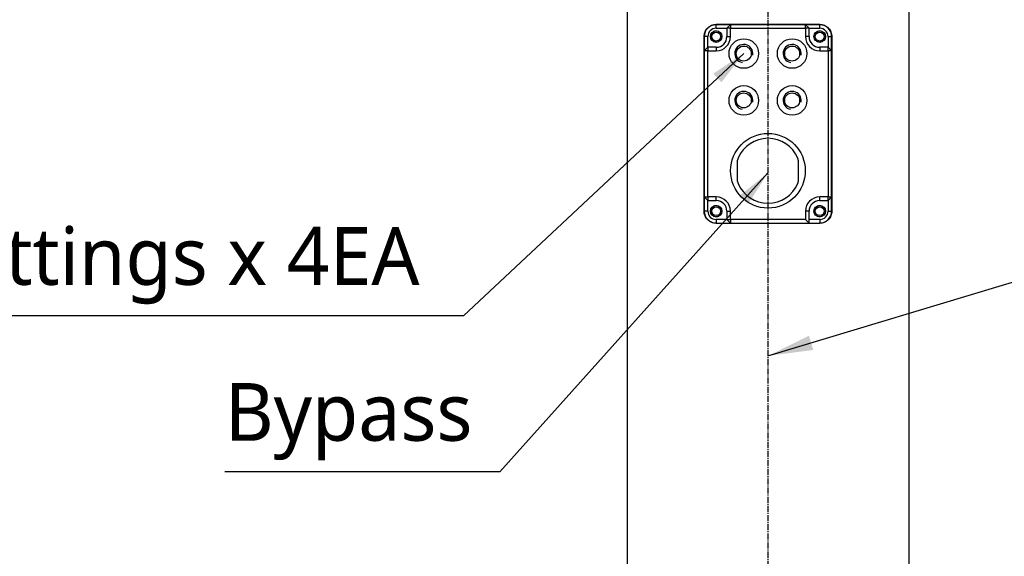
# Model space of a CAD drawing. Header units: millimetres. Extents: x 0 to 4378, y 0 to 2397.
# Tile 217 of 256: x 1405 to 1678, y 1541 to 1690. Entities that reach past the tile are written whole.
import ezdxf

# ---------------------------------------------------------------- set-up
doc = ezdxf.new("R2010")
doc.units = ezdxf.units.MM
doc.header["$LTSCALE"] = 0.2
doc.linetypes.add('CENTER2', pattern=[1.125, 0.75, -0.125, 0.125, -0.125])
doc.layers.add('02_Center Line', color=1, linetype='CENTER2')
doc.styles.add('Rainbow-4.0 Style', font='malgunsl.ttf')
doc.styles.add('Rainbow-5.0 Style', font='malgunsl.ttf')
doc.dimstyles.new('Rainbow-4.0 Style', dxfattribs={"dimtxt": 3.5, "dimasz": 2.5, "dimexe": 1, "dimexo": 1, "dimgap": 1, "dimtad": 1, "dimdsep": 46, "dimtxsty": 'Rainbow-4.0 Style', "dimcen": 0, "dimclrd": 251, "dimclre": 251, "dimclrt": 7, "dimazin": 3, "dimtp": 0.1, "dimtm": 0.1, "dimtfac": 0.61, "dimtmove": 0, "dimatfit": 3, "dimfxl": 1, "dimlwd": -1, "dimlwe": -1, "dimarcsym": 1})
doc.dimstyles.new('Rainbow-5.0 Style', dxfattribs={"dimtxt": 4.5, "dimasz": 2.5, "dimexe": 1, "dimexo": 1, "dimgap": 1, "dimtad": 1, "dimdsep": 46, "dimtxsty": 'Rainbow-5.0 Style', "dimcen": 0, "dimclrd": 251, "dimclre": 251, "dimclrt": 7, "dimazin": 3, "dimtp": 0.1, "dimtm": 0.1, "dimtfac": 0.61, "dimtmove": 0, "dimatfit": 3, "dimfxl": 1, "dimlwd": -1, "dimlwe": -1, "dimarcsym": 1})

# ---------------------------------------------------------------- blocks, each defined once
blk = doc.blocks.new('A$Ce9bf501b')
for p, q in [((-39, 1203.5), (-39, 844.08)), ((39, 1203.5), (39, 844.08)), ((14.35, 1188.5), (-14.35, 1188.5)), ((-14.35, 1187.45), (-14.35, 1188.45)), ((-10.4, 1188.45), (-14.35, 1188.45)), ((-14.35, 1187.45), (-11.4, 1187.45)), ((-11.4, 1187.45), (-10.4, 1188.45)), ((-10.4, 1187.45), (-11.4, 1187.45)), ((-11.4, 1187.45), (-11.4, 1185.15)), ((-10.4, 1188.45), (-10.4, 1187.45)), ((10.4, 1188.45), (-10.4, 1188.45)), ((-10.4, 1185.15), (-10.4, 1187.45)), ((-10.4, 1187.45), (10.4, 1187.45)), ((10.4, 1188.45), (11.4, 1187.45)), ((10.4, 1187.45), (10.4, 1188.45)), ((14.35, 1188.45), (10.4, 1188.45)), ((11.4, 1187.45), (10.4, 1187.45)), ((10.4, 1187.45), (10.4, 1185.15)), ((11.4, 1185.15), (11.4, 1187.45)), ((11.4, 1187.45), (14.35, 1187.45)), ((14.35, 1187.45), (14.35, 1188.45)), ((-17.7, 1136.75), (-17.7, 1185.15)), ((-16.65, 1185.15), (-17.65, 1185.15)), ((-17.65, 1185.15), (-17.65, 1181.2)), ((-16.65, 1182.2), (-16.65, 1185.15)), ((-11.4, 1185.15), (-10.4, 1185.15)), ((11.4, 1185.15), (10.4, 1185.15)), ((16.65, 1185.15), (17.65, 1185.15)), ((16.65, 1185.15), (16.65, 1182.2)), ((17.65, 1181.2), (17.65, 1185.15)), ((17.7, 1185.15), (17.7, 1136.75)), ((-17.65, 1181.2), (-16.65, 1182.2)), ((-16.65, 1182.2), (-16.65, 1181.2)), ((-14.35, 1182.2), (-16.65, 1182.2)), ((-14.35, 1182.2), (-14.35, 1181.2)), ((14.35, 1182.2), (14.35, 1181.2)), ((16.65, 1182.2), (14.35, 1182.2)), ((16.65, 1182.2), (17.65, 1181.2)), ((16.65, 1181.2), (16.65, 1182.2)), ((-16.65, 1181.2), (-17.65, 1181.2)), ((-17.65, 1181.2), (-17.65, 1140.7)), ((-16.65, 1140.7), (-16.65, 1181.2)), ((-16.65, 1181.2), (-14.35, 1181.2)), ((14.35, 1181.2), (16.65, 1181.2)), ((17.65, 1181.2), (16.65, 1181.2)), ((16.65, 1181.2), (16.65, 1140.7)), ((17.65, 1140.7), (17.65, 1181.2)), ((-8.4, 1145.01), (-8.4, 1150.89)), ((8.4, 1150.89), (8.4, 1145.01)), ((-17.65, 1140.7), (-16.65, 1140.7)), ((-16.65, 1139.7), (-17.65, 1140.7)), ((-17.65, 1140.7), (-17.65, 1136.75)), ((-16.65, 1140.7), (-16.65, 1139.7)), ((-14.35, 1140.7), (-16.65, 1140.7)), ((-16.65, 1139.7), (-14.35, 1139.7)), ((-16.65, 1136.75), (-16.65, 1139.7)), ((-14.35, 1139.7), (-14.35, 1140.7)), ((14.35, 1139.7), (14.35, 1140.7)), ((16.65, 1140.7), (14.35, 1140.7)), ((14.35, 1139.7), (16.65, 1139.7)), ((17.65, 1140.7), (16.65, 1139.7)), ((16.65, 1140.7), (17.65, 1140.7)), ((16.65, 1139.7), (16.65, 1140.7)), ((16.65, 1139.7), (16.65, 1136.75)), ((17.65, 1136.75), (17.65, 1140.7)), ((-16.65, 1136.75), (-17.65, 1136.75)), ((-11.4, 1136.75), (-10.4, 1136.75)), ((-11.4, 1136.75), (-11.4, 1134.45)), ((-10.4, 1134.45), (-10.4, 1136.75)), ((11.4, 1136.75), (10.4, 1136.75)), ((10.4, 1136.75), (10.4, 1134.45)), ((11.4, 1133.45), (11.4, 1136.75)), ((16.65, 1136.75), (17.65, 1136.75)), ((-11.4, 1134.45), (-14.35, 1134.45)), ((-14.35, 1134.45), (-14.35, 1133.45)), ((-14.35, 1133.45), (-10.4, 1133.45)), ((-14.35, 1133.4), (14.35, 1133.4)), ((-10.4, 1133.45), (-11.4, 1134.45)), ((-11.4, 1134.45), (-10.4, 1134.45)), ((-10.4, 1134.45), (-10.4, 1133.45)), ((10.4, 1134.45), (-10.4, 1134.45)), ((-10.4, 1133.45), (11.4, 1133.45)), ((10.4, 1134.45), (11.4, 1133.45)), ((14.35, 1134.45), (11.4, 1134.45)), ((11.4, 1133.45), (14.35, 1133.45)), ((14.35, 1134.45), (14.35, 1133.45))]:
    blk.add_line(p, q)
for centre, radius in [((-14.35, 1185.15), 1.6), ((-14.35, 1185.15), 1.23), ((-6.7, 1180.45), 4.1), ((6.7, 1180.45), 4.1), ((14.35, 1185.15), 1.6), ((14.35, 1185.15), 1.23), ((-6.7, 1180.45), 2.07), ((6.7, 1180.45), 2.07), ((-6.7, 1167.45), 4.1), ((6.7, 1167.45), 4.1), ((-6.7, 1167.45), 2.07), ((6.7, 1167.45), 2.07), ((0, 1147.95), 10.35), ((-14.35, 1136.75), 1.6), ((14.35, 1136.75), 1.6), ((-14.35, 1136.75), 1.23), ((14.35, 1136.75), 1.23)]:
    blk.add_circle(centre, radius)
for centre, radius, start, end in [((-14.35, 1185.15), 3.3, 90, 180), ((-14.35, 1185.15), 2.3, 90, 180), ((14.35, 1185.15), 3.3, 0, 90), ((14.35, 1185.15), 2.3, 0, 90), ((-14.35, 1185.15), 1.5, 80, 350), ((-14.35, 1185.15), 2.95, 270, 0), ((-14.35, 1185.15), 3.95, 270, 0), ((14.35, 1185.15), 3.95, 180, 270), ((14.35, 1185.15), 2.95, 180, 270), ((14.35, 1185.15), 1.5, 80, 350), ((-6.7, 1180.45), 2.5, 350, 260), ((6.7, 1180.45), 2.5, 350, 260), ((-6.7, 1167.45), 2.5, 350, 260), ((6.7, 1167.45), 2.5, 350, 260), ((0, 1147.95), 9, 23.0739, 156.9261), ((-6.9, 1150.89), 1.5, 156.9261, 180), ((6.9, 1150.89), 1.5, 0, 23.0739), ((-6.9, 1145.01), 1.5, 180, 203.0739), ((0, 1147.95), 9, 203.0739, 336.9261), ((6.9, 1145.01), 1.5, 336.9261, 0), ((-14.35, 1136.75), 1.5, 80, 350), ((-14.35, 1136.75), 3.95, 0, 90), ((-14.35, 1136.75), 2.95, 0, 90), ((14.35, 1136.75), 3.95, 90, 180), ((14.35, 1136.75), 2.95, 90, 180), ((14.35, 1136.75), 1.5, 80, 350), ((-14.35, 1136.75), 3.3, 180, 270), ((-14.35, 1136.75), 2.3, 180, 270), ((14.35, 1136.75), 3.3, 270, 0), ((14.35, 1136.75), 2.3, 270, 0)]:
    blk.add_arc(centre, radius, start, end)
for points, knots in [([(-17.7, 1185.15), (-17.7, 1185.58), (-17.61, 1186.04), (-17.27, 1186.86), (-17.01, 1187.23), (-16.42, 1187.82), (-16.04, 1188.08), (-15.21, 1188.42), (-14.77, 1188.5), (-14.35, 1188.5)], [1.0490036, 1.0490036, 1.0490036, 1.0490036, 1.1782803, 1.1782803, 1.307557, 1.307557, 1.4427455, 1.4427455, 1.577934, 1.577934, 1.577934, 1.577934]), ([(14.35, 1188.5), (14.77, 1188.5), (15.21, 1188.42), (16.04, 1188.08), (16.42, 1187.82), (17.01, 1187.23), (17.27, 1186.86), (17.61, 1186.04), (17.7, 1185.58), (17.7, 1185.15)], [-0.5289304, -0.5289304, -0.5289304, -0.5289304, -0.3937419, -0.3937419, -0.2585533, -0.2585533, -0.1292767, -0.1292767, 0, 0, 0, 0]), ([(-14.35, 1133.4), (-14.78, 1133.4), (-15.23, 1133.49), (-16.07, 1133.84), (-16.46, 1134.11), (-17.04, 1134.71), (-17.28, 1135.08), (-17.62, 1135.89), (-17.7, 1136.33), (-17.7, 1136.75)], [0.5201065, 0.5201065, 0.5201065, 0.5201065, 0.6584698, 0.6584698, 0.7968331, 0.7968331, 0.9229184, 0.9229184, 1.0490036, 1.0490036, 1.0490036, 1.0490036]), ([(17.7, 1136.75), (17.7, 1136.33), (17.62, 1135.89), (17.28, 1135.08), (17.04, 1134.71), (16.46, 1134.11), (16.07, 1133.84), (15.23, 1133.49), (14.78, 1133.4), (14.35, 1133.4)], [0, 0, 0, 0, 0.1260853, 0.1260853, 0.2521705, 0.2521705, 0.3905338, 0.3905338, 0.5288971, 0.5288971, 0.5288971, 0.5288971])]:
    blk.add_open_spline(points, degree=3, knots=knots)
at = {"layer": '02_Center Line', "ltscale": 11.288275}
blk.add_line((0, 1311.61), (0, 672.6), dxfattribs=at)
blk = doc.blocks.new('*D147')
at = {"color": 251, "linetype": 'ByBlock', "transparency": 16777216}
for p, q in [((1667.34, 1758.41), (1778.89, 1758.41)), ((1773.89, 1248.51), (1773.89, 1745.91)), ((1585.46, 1236.01), (1778.89, 1236.01))]:
    blk.add_line(p, q, dxfattribs=at)
at = {"color": 251, "transparency": 16777216}
for points in [[(1771.81, 1745.91), (1775.98, 1745.91), (1773.89, 1758.41)], [(1771.81, 1248.51), (1775.98, 1248.51), (1773.89, 1236.01)]]:
    blk.add_solid(points, dxfattribs=at)
at = {"layer": 'Defpoints', "color": 0, "transparency": 16777216}
for p in [(1662.34, 1758.41), (1773.89, 1758.41), (1580.46, 1236.01)]:
    blk.add_point(p, dxfattribs=at)
at = {"color": 7, "transparency": 16777216, "insert": (1759.84, 1497.21), "char_height": 17.5, "attachment_point": 5, "rotation": 90, "style": 'Rainbow-4.0 Style'}
blk.add_mtext('522.4', dxfattribs=at)
blk = doc.blocks.new('*D148')
at = {"color": 251, "linetype": 'ByBlock', "transparency": 16777216}
for p, q in [((1483.19, 1869.11), (1834.85, 1869.11)), ((1829.85, 681.61), (1829.85, 1856.61)), ((1617.14, 669.11), (1834.85, 669.11))]:
    blk.add_line(p, q, dxfattribs=at)
at = {"color": 251, "transparency": 16777216}
for points in [[(1827.77, 1856.61), (1831.94, 1856.61), (1829.85, 1869.11)], [(1827.77, 681.61), (1831.94, 681.61), (1829.85, 669.11)]]:
    blk.add_solid(points, dxfattribs=at)
at = {"layer": 'Defpoints', "color": 0, "transparency": 16777216}
for p in [(1478.19, 1869.11), (1829.85, 1869.11), (1612.14, 669.11)]:
    blk.add_point(p, dxfattribs=at)
at = {"color": 7, "transparency": 16777216, "insert": (1815.75, 1269.11), "char_height": 17.5, "attachment_point": 5, "rotation": 90, "style": 'Rainbow-4.0 Style'}
blk.add_mtext('1200', dxfattribs=at)

msp = doc.modelspace()

# ---------------------------------------------------------------- block references
msp.add_blockref('A$Ce9bf501b', (1612.144, 499.915))

# ---------------------------------------------------------------- texts
at = {"color": 7, "char_height": 16, "attachment_point": 7, "style": 'Rainbow-5.0 Style'}
for s, insert in [('%%C4 Pneumatic fittings x 4EA', (1244.99, 1610.874)), ('Bypass', (1461.591, 1567.657))]:
    msp.add_mtext(s, dxfattribs=dict(at, insert=insert))

# ---------------------------------------------------------------- dimensions: what is measured, and where the dimension line sits
for base, p1, p2, picture, middle in [((1829.854, 1869.115), (1612.144, 669.115), (1478.192, 1869.115), '*D148', (1815.753, 1269.115)), ((1773.892, 1758.415), (1580.456, 1236.015), (1662.341, 1758.415), '*D147', (1759.845, 1497.215))]:
    dim = msp.add_linear_dim(base=base, p1=p1, p2=p2, angle=90, dimstyle='Rainbow-4.0 Style', override={"dimscale": 5})
    dim.commit()
    dim.dimension.update_dxf_attribs({"geometry": picture, "text_midpoint": middle})

# ---------------------------------------------------------------- leaders
at = {"annotation_type": 0, "has_hookline": 1}
for points, override, hookline_direction, text_width in [([(1502.731, 1755.457), (1336.298, 1662.122), (1323.798, 1662.122)], {"dimscale": 5, "dimgap": 1, "dimtad": 1}, 1, 122.213), ([(1612.144, 1596.559), (1918.262, 1689.122), (1930.762, 1689.122)], {"dimscale": 5, "dimgap": 1, "dimtad": 1}, 0, 99.666), ([(1605.417, 1680.41), (1527.743, 1607.674), (1517.743, 1607.674)], {"dimscale": 4, "dimgap": 0.8, "dimtad": 1}, 1, 269.553), ([(1612.144, 1647.279), (1537.812, 1564.457), (1527.812, 1564.457)], {"dimscale": 4, "dimgap": 0.8, "dimtad": 1}, 1, 63.021)]:
    msp.add_leader(points, dimstyle='Rainbow-5.0 Style', override=override, dxfattribs=dict(at, hookline_direction=hookline_direction, text_width=text_width))
msp.add_leader([(1612.144, 1234.275), (1918.262, 1689.122)], dimstyle='Rainbow-5.0 Style', override={"dimscale": 5, "dimgap": 1, "dimtad": 1})

doc.saveas('drawing.dxf')
